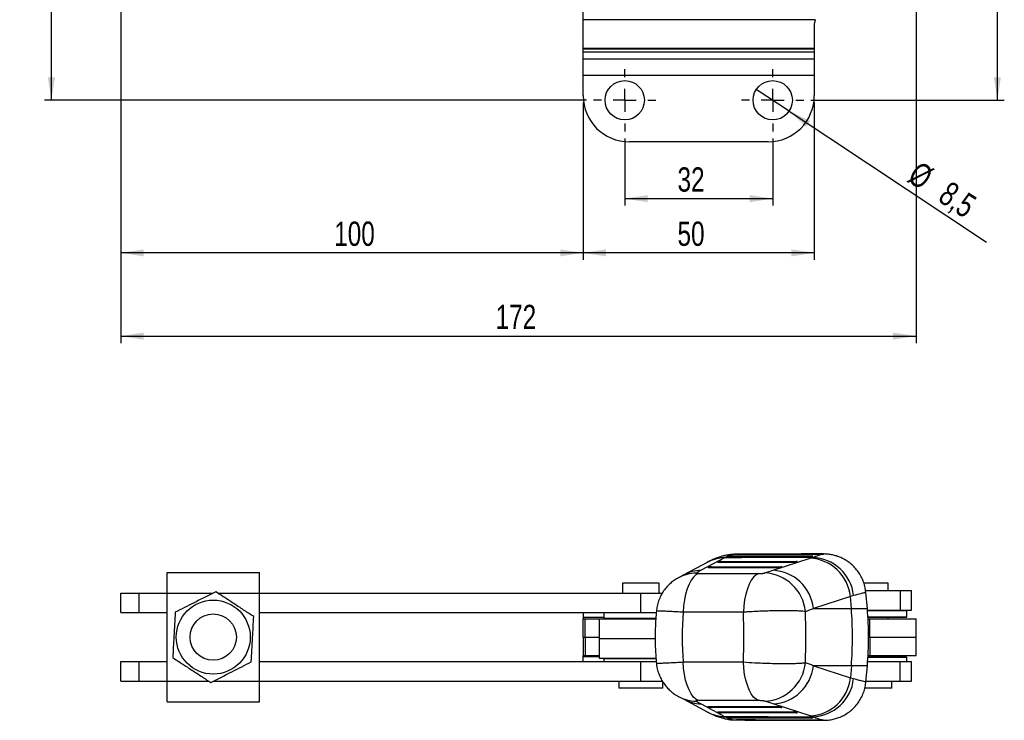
# Model space of a CAD drawing. Extents: x 54 to 540, y 63 to 421.
# Tile 1 of 11: x 97 to 310, y 63 to 214. Entities that reach past the tile are written whole.
import ezdxf

# ---------------------------------------------------------------- set-up
doc = ezdxf.new("R2010")
doc.units = 0
doc.header["$LTSCALE"] = 1.5
doc.layers.get('0').update_dxf_attribs({"linetype": 'CONTINUOUS'})
doc.styles.add('SLDTEXTSTYLE0', font='TXT', dxfattribs={"width": 0.75})
doc.dimstyles.new('SLDDIMSTYLE0', dxfattribs={"dimtxt": 5.25, "dimasz": 4.953, "dimexe": 0, "dimexo": 0.0625, "dimgap": 1.3125, "dimtad": 1, "dimdec": 0, "dimrnd": 1e-09, "dimzin": 12, "dimtxsty": 'SLDTEXTSTYLE0', "dimsah": 1, "dimcen": 0.09, "dimazin": 3, "dimtfac": 1, "dimtdec": 0, "dimtofl": 0, "dimtmove": 0, "dimatfit": 3, "dimtolj": 1, "dimtzin": 12})
doc.dimstyles.new('SLDDIMSTYLE1', dxfattribs={"dimtxt": 5.25, "dimasz": 4.953, "dimexe": 0, "dimexo": 0.0625, "dimgap": 1.3125, "dimtad": 1, "dimdec": 3, "dimrnd": 1e-09, "dimzin": 12, "dimtxsty": 'SLDTEXTSTYLE0', "dimsah": 1, "dimcen": 0.09, "dimazin": 3, "dimtfac": 1, "dimtdec": 3, "dimtofl": 0, "dimtmove": 0, "dimatfit": 3, "dimtolj": 1, "dimtzin": 12})
doc.dimstyles.new('SLDDIMSTYLE2', dxfattribs={"dimtxt": 5.25, "dimasz": 4.953, "dimexe": 0, "dimexo": 0.0625, "dimgap": 1.3125, "dimtad": 1, "dimdec": 3, "dimrnd": 1e-09, "dimzin": 12, "dimtxsty": 'SLDTEXTSTYLE0', "dimblk1": 'NONE', "dimsah": 1, "dimcen": 0, "dimazin": 3, "dimtfac": 1, "dimtdec": 3, "dimtmove": 0, "dimatfit": 3, "dimtolj": 1, "dimtzin": 12})

# ---------------------------------------------------------------- blocks, each defined once
blk = doc.blocks.new('_D')
at = {"color": 179, "linetype": 'CONTINUOUS'}
for p, q in [((119.4, 266.47), (102.4, 266.47)), ((103.9, 196.98), (103.9, 266.47)), ((219.65, 196.98), (102.4, 196.98))]:
    blk.add_line(p, q, dxfattribs=at)
for points in [[(103.9, 266.47), (103.13, 261.51), (104.66, 261.51)], [(103.9, 196.98), (104.66, 201.93), (103.13, 201.93)]]:
    blk.add_solid(points, dxfattribs=at)
at = {"color": 179, "linetype": 'CONTINUOUS', "insert": (97.13, 226.85, 0.1), "char_height": 5.25, "attachment_point": 1, "rotation": 90, "style": 'SLDTEXTSTYLE0'}
blk.add_mtext('69', dxfattribs=at)
blk = doc.blocks.new('_D_1')
at = {"color": 179, "linetype": 'CONTINUOUS'}
for p, q in [((259.43, 418.13), (309.99, 418.13)), ((308.49, 196.98), (308.49, 418.13)), ((268.15, 196.98), (309.99, 196.98))]:
    blk.add_line(p, q, dxfattribs=at)
for points in [[(308.49, 418.13), (307.73, 413.18), (309.25, 413.18)], [(308.49, 196.98), (309.25, 201.93), (307.73, 201.93)]]:
    blk.add_solid(points, dxfattribs=at)
at = {"color": 179, "linetype": 'CONTINUOUS', "insert": (301.72, 299.34, 0.1), "char_height": 5.25, "attachment_point": 1, "rotation": 90, "style": 'SLDTEXTSTYLE0'}
blk.add_mtext('221', dxfattribs=at)
blk = doc.blocks.new('_D_2')
at = {"color": 7, "linetype": 'CONTINUOUS'}
for p, q in [((218.9, 196.48), (218.9, 162.48)), ((268.9, 196.48), (268.9, 162.48)), ((268.9, 163.98), (218.9, 163.98))]:
    blk.add_line(p, q, dxfattribs=at)
for points in [[(218.9, 163.98), (223.85, 163.21), (223.85, 164.74)], [(268.9, 163.98), (263.94, 164.74), (263.94, 163.21)]]:
    blk.add_solid(points, dxfattribs=at)
at = {"color": 7, "linetype": 'CONTINUOUS', "insert": (239.31, 170.74, 0.1), "char_height": 5.25, "attachment_point": 1, "style": 'SLDTEXTSTYLE0'}
blk.add_mtext('50', dxfattribs=at)
blk = doc.blocks.new('_D_3')
at = {"color": 7, "linetype": 'CONTINUOUS'}
for p, q in [((227.9, 188.73), (227.9, 174.2)), ((259.9, 188.73), (259.9, 174.2)), ((227.9, 175.7), (259.9, 175.7))]:
    blk.add_line(p, q, dxfattribs=at)
for points in [[(227.9, 175.7), (232.85, 174.94), (232.85, 176.47)], [(259.9, 175.7), (254.94, 176.47), (254.94, 174.94)]]:
    blk.add_solid(points, dxfattribs=at)
at = {"color": 7, "linetype": 'CONTINUOUS', "insert": (239.31, 182.47, 0.1), "char_height": 5.25, "attachment_point": 1, "style": 'SLDTEXTSTYLE0'}
blk.add_mtext('32', dxfattribs=at)
blk = doc.blocks.new('_D_4')
at = {"color": 7, "linetype": 'CONTINUOUS'}
for q in [(256.35, 199.32), (306.16, 166.31)]:
    blk.add_line((263.44, 194.63), q, dxfattribs=at)
blk.add_solid([(263.44, 194.63), (267.15, 191.26), (267.99, 192.53)], dxfattribs=at)
at = {"color": 7, "linetype": 'CONTINUOUS', "char_height": 5.25, "attachment_point": 1, "rotation": 326.4647, "style": 'SLDTEXTSTYLE0'}
for s, insert in [('%%c', (291.65, 184.03, 0.1)), ('8,5', (298.29, 179.72, 0.1))]:
    blk.add_mtext(s, dxfattribs=dict(at, insert=insert))
blk = doc.blocks.new('_NONE')
blk = doc.blocks.new('_D_5')
at = {"color": 7, "linetype": 'CONTINUOUS'}
for p, q in [((118.9, 264.97), (118.9, 162.48)), ((218.9, 196.48), (218.9, 162.48)), ((218.9, 163.98), (118.9, 163.98))]:
    blk.add_line(p, q, dxfattribs=at)
for points in [[(118.9, 163.98), (123.85, 163.21), (123.85, 164.74)], [(218.9, 163.98), (213.94, 164.74), (213.94, 163.21)]]:
    blk.add_solid(points, dxfattribs=at)
at = {"color": 7, "linetype": 'CONTINUOUS', "insert": (165.05, 170.74, 0.1), "char_height": 5.25, "attachment_point": 1, "style": 'SLDTEXTSTYLE0'}
blk.add_mtext('100', dxfattribs=at)
blk = doc.blocks.new('_D_6')
at = {"color": 7, "linetype": 'CONTINUOUS'}
for p, q in [((118.9, 264.97), (118.9, 144.48)), ((290.9, 224.87), (290.9, 144.48)), ((118.9, 145.98), (290.9, 145.98))]:
    blk.add_line(p, q, dxfattribs=at)
for points in [[(118.9, 145.98), (123.85, 145.21), (123.85, 146.74)], [(290.9, 145.98), (285.94, 146.74), (285.94, 145.21)]]:
    blk.add_solid(points, dxfattribs=at)
at = {"color": 7, "linetype": 'CONTINUOUS', "insert": (199.96, 152.74, 0.1), "char_height": 5.25, "attachment_point": 1, "style": 'SLDTEXTSTYLE0'}
blk.add_mtext('172', dxfattribs=at)
blk = doc.blocks.new('SW_CENTERMARKSYMBOL_4')
at = {"color": 0, "linetype": 'CONTINUOUS'}
for p, q in [((0, 5), (0, 6.75)), ((0, 0), (0, 2.5)), ((-5, 0), (-6.75, 0)), ((0, 0), (-2.5, 0)), ((0, 0), (0, -2.5)), ((0, 0), (2.5, 0)), ((5, 0), (6.75, 0)), ((0, -5), (0, -6.75))]:
    blk.add_line(p, q, dxfattribs=at)
blk = doc.blocks.new('SW_CENTERMARKSYMBOL_5')
at = {"color": 0, "linetype": 'CONTINUOUS'}
for p, q in [((0, 5), (0, 6.75)), ((0, 0), (0, 2.5)), ((-5, 0), (-6.75, 0)), ((0, 0), (-2.5, 0)), ((0, 0), (0, -2.5)), ((0, 0), (2.5, 0)), ((5, 0), (6.75, 0)), ((0, -5), (0, -6.75))]:
    blk.add_line(p, q, dxfattribs=at)

msp = doc.modelspace()

# ---------------------------------------------------------------- linework, layer by layer
at = {"color": 7, "linetype": 'CONTINUOUS'}
for p, q in [((218.895278, 214.396279), (218.895278, 245.634571)), ((269.077638, 214.396279), (218.895278, 214.396279)), ((218.895278, 208.136655), (218.895278, 214.396279)), ((269.077638, 214.396279), (268.895279, 213.401237)), ((268.895279, 213.401237), (268.895279, 208.136655)), ((268.895279, 208.136655), (218.895278, 208.136655)), ((218.895278, 208.058398), (218.895278, 208.136655)), ((268.895279, 208.058398), (218.895278, 208.058398)), ((218.895278, 207.351291), (218.895278, 208.058398)), ((218.895278, 205.849863), (218.895278, 207.351291)), ((268.895279, 207.351291), (218.895278, 207.351291)), ((268.895279, 208.136655), (268.895279, 208.058398)), ((268.895279, 208.058398), (268.895279, 207.351291)), ((268.895279, 207.351291), (268.895279, 205.849863)), ((268.895279, 205.849863), (218.895278, 205.849863)), ((218.895278, 202.335544), (218.895278, 205.849863)), ((268.895279, 205.849863), (268.895279, 202.335544)), ((218.895278, 197.975501), (218.895278, 202.335544)), ((268.895279, 202.335544), (218.895278, 202.335544)), ((268.895279, 202.335544), (268.895279, 197.975501)), ((258.895278, 187.975503), (228.895279, 187.975503)), ((249.498428, 98.048397), (244.435424, 95.331267)), ((249.653069, 98.124638), (249.498428, 98.048397)), ((250.073662, 98.234393), (250.066909, 98.230464)), ((250.222474, 98.304531), (250.073662, 98.234393)), ((250.259378, 98.31587), (250.222474, 98.304531)), ((250.259378, 98.31587), (250.786559, 98.31587)), ((268.374942, 98.377664), (250.786559, 98.35765)), ((250.786559, 98.31587), (250.786559, 98.35765)), ((252.446453, 98.805809), (251.880507, 98.803585)), ((252.179504, 98.803552), (252.055457, 98.796442)), ((252.338851, 98.805809), (252.747663, 98.805809)), ((252.747663, 98.805809), (252.747663, 98.80803)), ((270.866528, 98.878171), (266.558405, 98.861247)), ((268.332911, 98.25927), (268.576102, 98.332396)), ((268.374942, 98.377664), (268.374942, 98.333879)), ((268.576102, 98.332396), (268.581019, 98.333879)), ((270.607518, 98.875847), (270.607518, 98.871388)), ((270.671399, 98.861557), (270.725119, 98.864595)), ((270.725119, 98.864595), (270.837109, 98.8739)), ((270.837109, 98.8739), (270.837217, 98.874539)), ((270.866701, 98.855926), (270.875986, 98.857138)), ((245.707465, 97.048605), (240.644461, 94.331475)), ((245.948568, 95.933369), (246.097447, 96.016887)), ((246.135384, 96.031188), (246.661267, 96.031188)), ((261.053234, 95.894339), (246.173045, 95.888281)), ((246.661267, 96.083458), (261.635789, 96.089553)), ((246.661267, 96.031188), (246.661267, 96.083458)), ((261.635789, 96.037284), (246.661267, 96.031188)), ((248.011213, 97.090475), (248.160093, 97.173993)), ((248.19803, 97.188296), (248.723913, 97.188296)), ((264.422811, 97.051976), (248.23569, 97.045388)), ((248.723913, 97.240564), (265.005366, 97.247193)), ((248.723913, 97.188296), (248.723913, 97.240564)), ((265.005366, 97.194923), (248.723913, 97.188296)), ((259.972933, 95.331267), (267.972219, 97.945165)), ((261.837018, 96.034722), (261.593805, 95.951165)), ((261.635789, 96.089553), (261.635789, 96.037284)), ((265.206594, 97.19236), (264.963382, 97.108804)), ((265.005366, 97.247193), (265.005366, 97.194923)), ((128.895277, 90.38609), (128.895277, 94.886091)), ((128.895277, 94.886091), (148.89528, 94.886091)), ((148.89528, 90.38609), (148.89528, 94.886091)), ((240.645077, 94.331806), (239.522925, 93.728136)), ((243.873526, 94.621892), (256.892565, 94.621892)), ((227.426528, 92.54859), (227.426528, 90.423591)), ((235.364029, 92.54859), (227.426528, 92.54859)), ((235.364029, 90.423591), (235.364029, 92.54859)), ((284.864028, 92.54859), (279.60704, 92.54859)), ((284.864028, 90.98609), (284.864028, 92.54859)), ((118.895279, 86.17359), (118.895279, 90.423591)), ((118.895279, 90.423591), (122.895279, 90.423591)), ((122.895279, 86.17359), (122.895279, 90.423591)), ((122.895279, 90.423591), (128.895277, 90.423591)), ((128.895277, 71.386091), (128.895277, 90.38609)), ((148.89528, 90.423591), (231.395279, 90.423591)), ((148.89528, 71.386091), (148.89528, 90.38609)), ((231.395279, 86.17359), (231.395279, 90.423591)), ((231.395279, 90.423591), (236.086849, 90.423591)), ((276.699343, 89.692405), (268.700059, 87.078506)), ((277.396569, 89.868691), (276.699343, 89.692405)), ((276.90537, 87.078506), (276.699343, 89.692405)), ((279.979595, 90.98609), (287.456689, 90.98609)), ((280.367786, 87.078506), (280.065232, 90.536702)), ((287.456689, 90.98609), (287.456689, 86.73609)), ((287.456689, 90.98609), (289.895279, 90.98609)), ((289.895279, 86.73609), (289.895279, 90.98609)), ((118.895279, 86.17359), (122.895279, 86.17359)), ((122.895279, 86.17359), (128.895277, 86.17359)), ((148.89528, 86.17359), (231.395279, 86.17359)), ((218.895278, 86.17359), (218.895278, 85.148983)), ((223.395278, 86.17359), (223.395278, 85.00484)), ((231.395279, 86.17359), (234.730366, 86.17359)), ((253.571741, 86.26447), (240.552702, 86.26447)), ((268.700059, 87.078506), (276.90537, 87.078506)), ((280.39691, 86.73609), (287.456689, 86.73609)), ((280.895279, 86.58609), (280.409144, 86.58609)), ((280.501781, 85.28609), (288.895281, 85.28609)), ((288.895281, 86.58609), (280.895279, 86.58609)), ((287.456689, 86.73609), (289.895279, 86.73609)), ((288.895281, 86.58609), (288.745278, 86.73609)), ((288.745278, 85.136091), (288.895281, 85.28609)), ((288.895281, 85.28609), (288.895281, 86.58609)), ((218.895278, 85.148983), (218.895278, 84.85609)), ((218.895278, 80.88609), (218.895278, 84.85609)), ((218.895278, 84.85609), (219.367472, 84.85609)), ((219.367472, 80.88609), (219.367472, 84.85609)), ((219.367472, 84.85609), (223.544029, 84.85609)), ((222.395278, 84.85484), (222.395278, 80.60484)), ((222.395278, 84.85484), (234.606824, 84.85484)), ((223.395278, 85.00484), (223.545279, 84.85484)), ((223.395278, 85.00484), (234.652001, 85.00484)), ((280.895279, 85.136091), (280.51093, 85.136091)), ((280.527154, 84.85609), (280.895279, 84.85609)), ((288.745278, 85.136091), (280.895279, 85.136091)), ((280.895279, 80.88609), (280.895279, 84.85609)), ((280.895279, 84.85609), (290.895277, 84.85609)), ((284.864028, 84.85609), (284.864028, 85.136091)), ((290.895277, 80.88609), (290.895277, 84.85609)), ((218.895278, 80.88609), (219.367472, 80.88609)), ((218.895278, 80.88609), (218.895278, 76.91609)), ((219.367472, 80.88609), (222.395278, 80.88609)), ((219.367472, 80.88609), (219.367472, 76.91609)), ((222.395278, 80.60484), (222.395278, 76.35484)), ((222.395278, 80.60484), (234.495963, 80.60484)), ((280.638152, 80.88609), (280.895279, 80.88609)), ((280.895279, 80.88609), (290.895277, 80.88609)), ((280.895279, 80.88609), (280.895279, 76.91609)), ((290.895277, 76.91609), (290.895277, 80.88609)), ((218.895278, 76.91609), (219.367472, 76.91609)), ((218.895278, 76.623197), (218.895278, 76.91609)), ((219.367472, 76.91609), (222.395278, 76.91609)), ((280.527154, 76.91609), (280.895279, 76.91609)), ((280.895279, 76.91609), (290.895277, 76.91609)), ((284.864028, 76.63609), (284.864028, 76.91609)), ((118.895279, 71.34859), (118.895279, 75.59859)), ((118.895279, 75.59859), (122.895279, 75.59859)), ((122.895279, 71.34859), (122.895279, 75.59859)), ((122.895279, 75.59859), (128.895277, 75.59859)), ((148.89528, 75.59859), (231.395279, 75.59859)), ((218.895278, 75.59859), (218.895278, 76.623197)), ((222.395278, 76.35484), (234.667208, 76.35484)), ((223.545279, 76.35484), (223.395278, 76.20484)), ((223.395278, 76.35484), (223.395278, 76.20484)), ((223.395278, 76.20484), (223.395278, 75.59859)), ((231.395279, 76.20484), (223.395278, 76.20484)), ((234.711169, 76.20484), (231.395279, 76.20484)), ((231.395279, 71.34859), (231.395279, 75.59859)), ((231.395279, 75.59859), (234.735145, 75.59859)), ((240.552702, 75.50771), (253.571741, 75.50771)), ((276.90537, 74.693675), (268.700059, 74.693675)), ((268.700059, 74.693675), (276.699343, 72.079776)), ((276.90537, 74.693675), (276.699343, 72.079776)), ((280.065881, 71.242853), (280.367786, 74.693675)), ((280.441133, 75.59859), (287.456689, 75.59859)), ((280.895279, 76.48609), (280.501781, 76.48609)), ((280.51093, 76.63609), (288.745278, 76.63609)), ((288.895281, 76.48609), (280.895279, 76.48609)), ((287.456689, 71.34859), (287.456689, 75.59859)), ((287.456689, 75.59859), (289.895279, 75.59859)), ((288.895281, 76.48609), (288.745278, 76.63609)), ((288.895281, 75.59859), (288.895281, 76.48609)), ((289.895279, 71.34859), (289.895279, 75.59859)), ((118.895279, 71.34859), (122.895279, 71.34859)), ((122.895279, 71.34859), (128.895277, 71.34859)), ((128.895277, 66.88609), (128.895277, 71.386091)), ((148.89528, 66.88609), (148.89528, 71.386091)), ((148.89528, 71.34859), (231.395279, 71.34859)), ((226.632779, 71.34859), (226.632779, 69.848591)), ((231.395279, 71.34859), (236.079081, 71.34859)), ((236.157779, 69.848591), (236.157779, 71.34859)), ((276.699343, 72.079776), (277.396569, 71.90349)), ((280.075131, 71.34859), (287.456689, 71.34859)), ((285.65778, 69.848591), (285.65778, 71.34859)), ((287.456689, 71.34859), (289.895279, 71.34859)), ((236.157779, 69.848591), (226.632779, 69.848591)), ((285.65778, 69.848591), (279.79123, 69.848591)), ((128.895277, 66.88609), (148.89528, 66.88609)), ((239.522925, 68.044044), (240.645077, 67.440375)), ((240.644461, 67.440705), (245.707465, 64.723576)), ((256.892565, 67.150288), (243.873526, 67.150288)), ((244.435424, 66.440914), (249.498428, 63.723784)), ((267.972219, 63.827016), (259.972933, 66.440914)), ((246.097447, 65.755294), (245.948568, 65.838812)), ((246.661267, 65.740992), (246.135384, 65.740992)), ((246.173045, 65.883899), (261.053234, 65.877842)), ((246.661267, 65.740992), (261.635789, 65.734897)), ((246.661267, 65.688723), (246.661267, 65.740992)), ((261.635789, 65.682627), (246.661267, 65.688723)), ((248.160093, 64.598188), (248.011213, 64.681705)), ((248.723913, 64.583885), (248.19803, 64.583885)), ((248.23569, 64.726792), (264.422811, 64.720204)), ((248.723913, 64.583885), (265.005366, 64.577257)), ((248.723913, 64.531617), (248.723913, 64.583885)), ((265.005366, 64.524988), (248.723913, 64.531617)), ((261.593805, 65.821015), (261.837018, 65.737459)), ((261.635789, 65.734897), (261.635789, 65.682627)), ((264.963382, 64.663377), (265.206594, 64.57982)), ((265.005366, 64.577257), (265.005366, 64.524988)), ((249.498428, 63.723784), (249.653069, 63.647542)), ((250.073662, 63.537788), (250.222474, 63.46765)), ((250.222474, 63.46765), (250.259378, 63.45631)), ((250.786559, 63.45631), (250.259378, 63.45631)), ((250.786559, 63.414531), (250.786559, 63.45631)), ((250.786559, 63.414531), (268.374942, 63.394517)), ((251.877646, 62.970281), (252.771133, 62.966369)), ((252.055457, 62.975738), (252.179504, 62.968629)), ((252.771133, 62.966369), (253.056986, 62.965119)), ((268.576102, 63.439785), (268.332911, 63.51291)), ((268.374942, 63.438302), (268.374942, 63.394517)), ((268.581019, 63.438302), (268.576102, 63.439785)), ((270.607518, 62.900793), (270.607518, 62.896334)), ((270.725119, 62.907586), (270.671399, 62.910624)), ((270.837109, 62.89828), (270.725119, 62.907586)), ((270.838659, 62.897625), (270.837109, 62.89828)), ((270.891901, 62.911578), (270.872766, 62.913723))]:
    msp.add_line(p, q, dxfattribs=at)
at = {"color": 8, "linetype": 'CONTINUOUS'}
for p, q in [((252.747626, 98.793473), (252.747663, 98.805809)), ((268.372897, 98.270498), (268.374942, 98.333879)), ((268.374942, 98.333879), (268.58315, 98.333879)), ((270.842978, 98.871388), (270.607518, 98.871388)), ((245.951061, 95.908078), (245.948568, 95.933369)), ((248.013707, 97.065184), (248.011213, 97.090475)), ((261.635789, 96.037284), (261.844083, 96.037284)), ((265.005366, 97.194923), (265.21366, 97.194923)), ((128.895277, 90.38609), (138.843001, 90.38609)), ((139.895187, 90.38609), (148.89528, 90.38609)), ((276.90537, 87.078506), (280.367786, 87.078506)), ((223.395278, 85.148983), (218.895278, 85.148983)), ((222.395278, 76.623197), (218.895278, 76.623197)), ((280.367786, 74.693675), (276.90537, 74.693675)), ((128.895277, 71.386091), (137.895369, 71.386091)), ((138.947555, 71.386091), (148.89528, 71.386091)), ((245.951061, 65.864102), (245.948568, 65.838812)), ((248.013707, 64.706996), (248.011213, 64.681705)), ((261.844083, 65.734897), (261.635789, 65.734897)), ((265.21366, 64.577257), (265.005366, 64.577257)), ((252.747626, 62.978724), (252.747663, 62.966371)), ((268.372897, 63.501682), (268.374942, 63.438302)), ((268.585341, 63.438302), (268.374942, 63.438302)), ((270.842978, 62.900793), (270.607518, 62.900793))]:
    msp.add_line(p, q, dxfattribs=at)
at = {"color": 8, "linetype": 'CONTINUOUS', "flags": 128}
for points in [[(250.222474, 98.304531), (250.23419, 98.226348), (250.243649, 98.193904)], [(250.778768, 98.193692), (250.783795, 98.242177), (250.786559, 98.31587)], [(246.126931, 95.888727), (246.110188, 95.939186), (246.097447, 96.016887)], [(248.189577, 97.045833), (248.172834, 97.096292), (248.160093, 97.173993)], [(261.635789, 96.037284), (261.633083, 95.964926), (261.633062, 95.964652)], [(265.005366, 97.194923), (265.002658, 97.122565), (265.002638, 97.122289)], [(246.126931, 65.883454), (246.110188, 65.832995), (246.097447, 65.755294)], [(248.189577, 64.726347), (248.172834, 64.675888), (248.160093, 64.598188)], [(261.635789, 65.734897), (261.633083, 65.807254), (261.633062, 65.807529)], [(265.005366, 64.577257), (265.002658, 64.649616), (265.002638, 64.649891)], [(250.222474, 63.46765), (250.23419, 63.545833), (250.243655, 63.578295)], [(250.786559, 63.45631), (250.783795, 63.530004), (250.778764, 63.578518)]]:
    msp.add_lwpolyline(points, dxfattribs=at)
at = {"color": 7, "linetype": 'CONTINUOUS', "flags": 128}
for points in [[(250.297922, 98.194657), (251.031966, 98.195238), (253.979334, 98.197492), (265.768801, 98.205511), (267.792101, 98.206747)], [(268.374942, 98.333879), (259.53819, 98.325387), (250.786559, 98.31587)], [(246.173045, 95.888281), (246.112181, 95.889084), (246.058172, 95.891522), (246.012628, 95.895521), (245.976907, 95.900962), (245.952074, 95.907684), (245.938871, 95.915484), (245.93769, 95.924132), (245.948568, 95.933369)], [(248.23569, 97.045388), (248.174827, 97.046191), (248.120818, 97.048629), (248.075273, 97.052628), (248.039552, 97.058069), (248.01472, 97.064789), (248.001516, 97.07259), (248.000336, 97.081239), (248.011213, 97.090475)], [(243.873526, 94.621892), (243.304832, 94.331126), (242.761062, 93.841442), (242.254568, 93.163961), (241.796853, 92.31407), (241.398311, 91.311074), (241.067997, 90.177751), (240.813411, 88.939843), (240.640335, 87.625465), (240.552702, 86.26447)], [(256.892565, 94.621892), (256.323872, 94.331126), (255.780102, 93.841442), (255.273608, 93.163961), (254.815892, 92.31407), (254.417351, 91.311074), (254.087036, 90.177751), (253.83245, 88.939843), (253.659375, 87.625465), (253.571741, 86.26447)], [(243.873526, 67.150288), (243.304832, 67.441055), (242.761062, 67.930739), (242.254568, 68.60822), (241.796853, 69.45811), (241.398311, 70.461107), (241.067997, 71.594429), (240.813411, 72.832338), (240.640335, 74.146716), (240.552702, 75.50771)], [(256.892565, 67.150288), (256.323872, 67.441055), (255.780102, 67.930739), (255.273608, 68.60822), (254.815892, 69.45811), (254.417351, 70.461107), (254.087036, 71.594429), (253.83245, 72.832338), (253.659375, 74.146716), (253.571741, 75.50771)], [(245.948568, 65.838812), (245.93769, 65.848049), (245.938871, 65.856696), (245.952074, 65.864497), (245.976907, 65.871218), (246.012628, 65.87666), (246.058172, 65.880658), (246.112181, 65.883096), (246.173045, 65.883899)], [(248.011213, 64.681705), (248.000336, 64.690942), (248.001516, 64.69959), (248.01472, 64.707391), (248.039552, 64.714111), (248.075273, 64.719552), (248.120818, 64.723551), (248.174827, 64.72599), (248.23569, 64.726792)], [(267.792101, 63.565433), (267.065325, 63.565873), (264.117959, 63.567706), (252.32849, 63.575937), (250.297922, 63.577524)], [(250.786559, 63.45631), (259.53819, 63.446794), (268.374942, 63.438302)]]:
    msp.add_lwpolyline(points, dxfattribs=at)
at = {"color": 7, "linetype": 'CONTINUOUS'}
for centre, radius in [((227.895279, 196.975502), 4.25), ((259.895279, 196.975502), 4.25), ((138.895279, 80.88609), 8), ((138.895279, 80.88609), 5)]:
    msp.add_circle(centre, radius, dxfattribs=at)
for centre, radius, start, end in [((228.895279, 197.975502), 10, 180, 270), ((258.895279, 197.975502), 10, 270, 0), ((268.18847, 88.863311), 9.262822, 6.23112043, 88.1783573), ((246.181865, 95.850418), 0.186651, 104.42001653, 116.8901723), ((248.244514, 97.007542), 0.186635, 104.42214597, 116.89343323), ((261.096593, 98.081429), 2.18752, 268.86426298, 283.13787095), ((261.768472, 96.234762), 0.211458, 288.9145566, 290.95095663), ((264.466166, 99.239074), 2.187528, 268.86438512, 283.13794408), ((265.139941, 97.387163), 0.20589, 288.88856244, 290.98061726), ((267.515, 88.720908), 9.235581, 6.03814671, 87.16234185), ((257.761106, 85.530703), 9.242557, 5.55062882, 87.11110164), ((259.515713, 86.107007), 9.235584, 6.03816166, 87.16233588), ((198.316042, 80.88609), 78.832916, 355.49470986, 4.50529014), ((209.588154, 80.88609), 71.05, 355, 5), ((257.761106, 76.241477), 9.242557, 272.88889836, 354.44937118), ((259.515713, 75.665174), 9.235584, 272.83766412, 353.96183834), ((267.515, 73.051272), 9.235581, 272.83765815, 353.96185329), ((268.18847, 72.90887), 9.262822, 271.8216427, 353.76887957), ((249.700373, 72.176602), 8.45523, 241.82012689, 268.63141439), ((246.181865, 65.921763), 0.186651, 243.1098277, 255.57998347), ((248.244514, 64.764638), 0.186635, 243.10656677, 255.57785403), ((261.096593, 63.690752), 2.18752, 76.86212905, 91.13573702), ((261.768472, 65.537419), 0.211458, 69.04904337, 71.0854434), ((264.466166, 62.533106), 2.187528, 76.86205592, 91.13561488), ((265.139941, 64.385018), 0.20589, 69.01938274, 71.11143756)]:
    msp.add_arc(centre, radius, start, end, dxfattribs=at)
at = {"color": 8, "linetype": 'CONTINUOUS'}
for centre, radius, start, end in [((249.700373, 89.595578), 8.45523, 91.36858561, 118.17987311), ((249.848106, 89.661165), 8.46572, 91.3201217, 116.97722442), ((245.759933, 96.027878), 0.90134, 351.10286998, 0.21041012), ((247.809518, 97.185976), 0.914399, 351.16803393, 0.14535911), ((243.532901, 86.278313), 8.460451, 91.37770418, 118.60030263), ((244.637374, 86.878428), 8.455251, 91.36861807, 118.18020077), ((243.532952, 75.49421), 8.460795, 241.57975081, 268.62201164), ((244.637374, 74.893752), 8.455251, 241.81979923, 268.63138193), ((249.848111, 72.111046), 8.465751, 243.03135615, 268.67985083), ((245.759933, 65.744302), 0.90134, 359.78958988, 8.89713002), ((247.809518, 64.586204), 0.914399, 359.85464089, 8.83196607)]:
    msp.add_arc(centre, radius, start, end, dxfattribs=at)
at = {"color": 7, "linetype": 'CONTINUOUS'}
for centre, major_axis, ratio, start_param, end_param in [((244.769324, 97.947035), (25.607502, 1.520178), 0.1248732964, 5.8388839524, 5.8886930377), ((246.490668, 96.027327), (0.405989, 0.024098), 0.1248675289, 1.1297240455, 2.6289945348), ((248.553314, 97.184434), (0.405989, 0.024098), 0.1248675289, 1.1297240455, 2.6289945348), ((261.46519, 96.033422), (0.405989, 0.024098), 0.1248675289, 5.9082954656, 7.4129093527), ((264.834766, 97.191061), (0.405989, 0.024098), 0.1248675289, 5.9082954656, 7.4129093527), ((291.762921, 89.935018), (123.816261, 57.26192), 0.1901904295, 1.8736923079, 1.8833342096), ((187.125975, 89.935018), (202.271942, 59.866605), 0.0780840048, 5.0483676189, 5.0576013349), ((315.861569, 80.88609), (75.525569, 0), 0.9407410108, 3.0658216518, 3.2173636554), ((229.167259, 80.88609), (0, 71.05), 0.3444715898, 4.6366179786, 4.7881599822), ((187.654691, 80.88609), (204.651798, 68.144516), 0.098266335, 5.0773896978, 5.0866234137), ((229.167259, 80.88609), (0, 71.05), 0.5335457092, 4.6343562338, 4.790421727), ((187.654691, 80.88609), (204.651798, -68.144516), 0.098266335, 1.1965618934, 1.2057956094), ((291.762921, 71.837162), (123.816261, -57.26192), 0.1901904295, 4.3998510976, 4.4094929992), ((187.125975, 71.837162), (202.271942, -59.866605), 0.0780840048, 1.2255839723, 1.2348176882), ((246.490668, 65.744854), (0.405989, -0.024098), 0.1248675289, 3.6541907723, 5.1534612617), ((248.553314, 64.587747), (0.405989, -0.024098), 0.1248675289, 3.6541907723, 5.1534612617), ((261.46519, 65.738758), (0.405989, -0.024098), 0.1248675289, 5.1534612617, 6.6580751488), ((264.834766, 64.58112), (0.405989, -0.024098), 0.1248675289, 5.1534612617, 6.6580751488), ((244.769324, 63.825145), (25.607502, -1.520178), 0.1248732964, 0.3944922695, 0.4443013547)]:
    msp.add_ellipse(centre, major_axis=major_axis, ratio=ratio, start_param=start_param, end_param=end_param, dxfattribs=at)
for points, knots in [([(251.883213, 98.793836), (251.660697, 98.791715), (251.101446, 98.786382), (250.281751, 98.679521), (249.396552, 98.505445), (248.525852, 98.261824), (247.625605, 97.942136), (246.777211, 97.585396), (246.237271, 97.307324), (245.996534, 97.183343)], [0, 0, 0, 0, 0.08064095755, 0.20267508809, 0.33270374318, 0.47620519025, 0.6411285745, 0.83999417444, 1, 1, 1, 1]), ([(268.482919, 98.121451), (267.616207, 98.118371), (263.709155, 98.104486), (257.382855, 98.080784), (251.918008, 98.058336), (249.498428, 98.048397)], [0, 0, 0, 0, 0.1370791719, 0.6179388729, 1, 1, 1, 1]), ([(250.067524, 98.223193), (250.066594, 98.220614), (250.063837, 98.212966), (250.109335, 98.20328), (250.190015, 98.195839), (250.263906, 98.19503), (250.297922, 98.194657)], [0, 0, 0, 0, 0.1513208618, 0.4487718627, 0.7462407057, 1, 1, 1, 1]), ([(250.786559, 98.35765), (250.743439, 98.357123), (250.657204, 98.356068), (250.518069, 98.348513), (250.39169, 98.337366), (250.305847, 98.325719), (250.270795, 98.31829), (250.259378, 98.31587)], [0, 0, 0, 0, 0.2223667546, 0.4447132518, 0.6676221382, 0.8917387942, 1, 1, 1, 1]), ([(252.055457, 98.796442), (252.051549, 98.79603), (252.041151, 98.794932), (252.062915, 98.793352), (252.129742, 98.792137), (252.211683, 98.791817), (252.267385, 98.791978), (252.282587, 98.792022)], [0, 0, 0, 0, 0.15137722, 0.4027906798, 0.6542038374, 0.905624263, 1, 1, 1, 1]), ([(252.338851, 98.805809), (252.304566, 98.805495), (252.235992, 98.804865), (252.193583, 98.804051), (252.181479, 98.803622), (252.179504, 98.803552)], [0, 0, 0, 0, 0.4555718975, 0.9111813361, 1, 1, 1, 1]), ([(252.282587, 98.792022), (252.526894, 98.792926), (253.753717, 98.797467), (258.910645, 98.816084), (264.624109, 98.835067), (269.355066, 98.849492), (270.155932, 98.851934)], [0, 0, 0, 0, 0.04100655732, 0.20592046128, 0.86557659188, 1, 1, 1, 1]), ([(252.747663, 98.80803), (252.704334, 98.807842), (252.617675, 98.807467), (252.478176, 98.806771), (252.386809, 98.806193), (252.344233, 98.805853), (252.338851, 98.805809)], [0, 0, 0, 0, 0.3179931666, 0.6359881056, 0.9539844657, 1, 1, 1, 1]), ([(270.607518, 98.875847), (267.630881, 98.8654), (261.677607, 98.844507), (255.724311, 98.820189), (252.747663, 98.80803)], [0, 0, 0, 0, 0.4999999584, 1, 1, 1, 1]), ([(270.607518, 98.871388), (267.459454, 98.860665), (263.909612, 98.848574), (257.956344, 98.826481), (255.151113, 98.815348), (252.747663, 98.805809)], [0, 0, 0, 0, 0.528794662, 0.5962831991, 1, 1, 1, 1]), ([(267.792101, 98.206747), (267.832887, 98.207288), (267.916834, 98.2084), (268.054016, 98.216998), (268.18123, 98.229955), (268.278622, 98.244874), (268.31645, 98.254905), (268.332911, 98.25927)], [0, 0, 0, 0, 0.2003989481, 0.4124782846, 0.6245566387, 0.8366221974, 1, 1, 1, 1]), ([(268.592678, 98.362643), (268.57495, 98.366138), (268.539609, 98.373105), (268.454529, 98.377225), (268.39462, 98.377555), (268.374942, 98.377664)], [0, 0, 0, 0, 0.4032909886, 0.8039972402, 1, 1, 1, 1]), ([(268.581019, 98.333879), (268.597501, 98.339377), (268.61608, 98.345576), (268.608603, 98.350512), (268.607759, 98.351069)], [0, 0, 0, 0, 0.8871181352, 1, 1, 1, 1]), ([(270.155932, 98.851934), (270.196823, 98.852158), (270.2809, 98.852618), (270.41833, 98.854657), (270.546063, 98.857406), (270.628314, 98.859853), (270.662527, 98.861206), (270.671399, 98.861557)], [0, 0, 0, 0, 0.2203510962, 0.4530741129, 0.6857981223, 0.9185281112, 1, 1, 1, 1]), ([(270.837323, 98.875165), (270.825238, 98.875438), (270.801068, 98.875984), (270.716447, 98.87614), (270.642203, 98.87594), (270.607518, 98.875847)], [0, 0, 0, 0, 0.3476000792, 0.695211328, 1, 1, 1, 1]), ([(270.725119, 98.861557), (270.737755, 98.862823), (270.776748, 98.866731), (270.812764, 98.86951), (270.837109, 98.871388)], [0, 0, 0, 0, 0.324045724, 1, 1, 1, 1]), ([(280.023908, 90.532851), (280.006394, 90.758837), (279.954844, 91.424014), (279.678441, 92.485567), (279.214438, 93.671158), (278.608923, 94.739684), (277.897068, 95.684672), (277.099721, 96.502157), (276.240179, 97.190749), (275.340289, 97.75143), (274.421465, 98.188203), (273.504448, 98.506725), (272.609284, 98.719235), (271.755943, 98.828044), (271.181871, 98.866666), (270.896396, 98.854457), (270.876128, 98.85359)], [0, 0, 0, 0, 0.0499701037, 0.1470837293, 0.2405064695, 0.3304101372, 0.4171492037, 0.5009059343, 0.581737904, 0.6596013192, 0.7343560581, 0.8057610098, 0.8734569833, 0.9369401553, 0.9955228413, 1, 1, 1, 1]), ([(246.008243, 97.204816), (245.936931, 97.169571), (245.834755, 97.119073), (245.737883, 97.062731), (245.708621, 97.045712)], [0, 0, 0, 0, 0.6979290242, 1, 1, 1, 1]), ([(239.480916, 93.701047), (239.215338, 93.54773), (238.63705, 93.213888), (237.812792, 92.56753), (237.009073, 91.779048), (236.291406, 90.868752), (235.682803, 89.856337), (235.208063, 88.760086), (234.871758, 87.626707), (234.777508, 86.852268), (234.731747, 86.476256)], [0, 0, 0, 0, 0.1022574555, 0.2226625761, 0.3479882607, 0.4767860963, 0.6078653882, 0.7404353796, 0.8739740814, 1, 1, 1, 1]), ([(243.329485, 94.736318), (243.328124, 94.735569), (243.298837, 94.719464), (243.28158, 94.688915), (243.359144, 94.657382), (243.507609, 94.63464), (243.676659, 94.623417), (243.824505, 94.622272), (243.873526, 94.621892)], [0, 0, 0, 0, 0.0119234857, 0.2564437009, 0.5011445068, 0.6418724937, 0.8812556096, 1, 1, 1, 1]), ([(256.892565, 94.621892), (256.929535, 94.622096), (257.069044, 94.622864), (257.334995, 94.633704), (257.632063, 94.658085), (257.903627, 94.691247), (258.102965, 94.725751), (258.193059, 94.751743), (258.226926, 94.761514)], [0, 0, 0, 0, 0.0760421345, 0.2869499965, 0.4978070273, 0.6404221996, 0.8648308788, 1, 1, 1, 1]), ([(139.435919, 90.686143), (138.675835, 90.301493), (137.139186, 89.523851), (134.862443, 88.371669), (132.686026, 87.270261), (131.35175, 86.595031), (130.678499, 86.254322)], [0, 0, 0, 0, 0.2646052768, 0.53494779, 0.7653430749, 1, 1, 1, 1]), ([(147.652694, 85.317912), (147.354537, 85.512705), (146.382412, 86.14782), (144.676553, 87.262299), (142.72791, 88.535403), (140.969393, 89.684279), (139.948945, 90.350968), (139.435919, 90.686143)], [0, 0, 0, 0, 0.11125796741, 0.36275090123, 0.62031523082, 0.80911511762, 1, 1, 1, 1]), ([(130.678499, 86.254322), (130.631578, 85.403746), (130.53672, 83.68415), (130.396158, 81.136343), (130.261805, 78.700807), (130.179428, 77.207676), (130.137862, 76.454269)], [0, 0, 0, 0, 0.2646048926, 0.5349477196, 0.7653430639, 1, 1, 1, 1]), ([(147.112058, 75.517858), (147.158979, 76.368434), (147.253838, 78.08803), (147.394395, 80.635838), (147.528764, 83.071373), (147.611133, 84.564505), (147.652694, 85.317912)], [0, 0, 0, 0, 0.26460489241, 0.53494771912, 0.76534310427, 1, 1, 1, 1]), ([(234.738019, 86.595891), (234.687493, 85.989632), (234.547946, 84.315182), (234.454957, 81.562661), (234.491925, 78.356984), (234.656301, 76.232474), (234.738019, 75.176289)], [0, 0, 0, 0, 0.1596511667, 0.4409465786, 0.7220707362, 1, 1, 1, 1]), ([(266.960326, 86.424692), (266.617616, 86.457738), (265.987473, 86.5185), (264.694069, 86.570057), (263.169974, 86.597458), (261.457113, 86.59233), (259.654003, 86.557931), (257.983576, 86.505862), (256.310167, 86.433056), (254.823693, 86.351398), (253.940613, 86.290082), (253.571741, 86.26447)], [0, 0, 0, 0, 0.1330817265, 0.244698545, 0.356315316, 0.4986684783, 0.6048072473, 0.7109459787, 0.8173190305, 0.9236922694, 1, 1, 1, 1]), ([(130.137862, 76.454269), (130.64569, 76.122492), (131.666058, 75.455858), (133.406799, 74.318589), (135.360279, 73.042329), (137.067148, 71.927192), (138.056493, 71.280828), (138.354646, 71.086037)], [0, 0, 0, 0, 0.1889641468, 0.3796821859, 0.6308197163, 0.8887425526, 1, 1, 1, 1]), ([(138.354646, 71.086037), (139.114727, 71.470688), (140.651372, 72.248331), (142.928114, 73.400512), (145.104531, 74.501919), (146.438807, 75.17715), (147.112058, 75.517858)], [0, 0, 0, 0, 0.2646047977, 0.534947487, 0.765342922, 1, 1, 1, 1]), ([(234.741246, 75.29801), (234.774721, 74.974707), (234.849351, 74.253932), (235.151046, 73.1805), (235.589617, 72.106187), (236.143769, 71.128875), (236.787666, 70.255706), (237.498413, 69.49355), (238.255364, 68.849329), (238.925571, 68.374309), (239.356466, 68.144839), (239.510217, 68.06296)], [0, 0, 0, 0, 0.107772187, 0.2402678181, 0.368409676, 0.492381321, 0.6122418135, 0.7279167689, 0.8376038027, 0.9420540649, 1, 1, 1, 1]), ([(253.571741, 75.50771), (254.380372, 75.45418), (255.713706, 75.365915), (257.698258, 75.277719), (259.465861, 75.218293), (261.200458, 75.183563), (262.832154, 75.17515), (264.24803, 75.190717), (265.472635, 75.2309), (266.371074, 75.284927), (266.796739, 75.33012), (266.960326, 75.347488)], [0, 0, 0, 0, 0.1640710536, 0.2705330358, 0.3769949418, 0.5010286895, 0.6095029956, 0.7179770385, 0.8254475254, 0.9329179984, 1, 1, 1, 1]), ([(270.891893, 62.912759), (271.115372, 62.910051), (271.737558, 62.902514), (272.687474, 63.042842), (273.7534, 63.312667), (274.765135, 63.702093), (275.772212, 64.238064), (276.727561, 64.914546), (277.601629, 65.721052), (278.370303, 66.643688), (279.04007, 67.703221), (279.564603, 68.875415), (279.92187, 70.077586), (280.01231, 70.873229), (280.054034, 71.240297)], [0, 0, 0, 0, 0.049222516, 0.1370404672, 0.2104804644, 0.2912739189, 0.3752353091, 0.4612305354, 0.548490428, 0.6365455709, 0.7250963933, 0.8238108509, 0.918715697, 1, 1, 1, 1]), ([(243.873526, 67.150288), (243.864695, 67.150276), (243.755546, 67.150117), (243.564499, 67.143646), (243.393501, 67.122425), (243.297516, 67.091903), (243.286368, 67.062712), (243.320602, 67.041394), (243.329485, 67.035862)], [0, 0, 0, 0, 0.02100446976, 0.25960246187, 0.4981516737, 0.65825695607, 0.91132095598, 1, 1, 1, 1]), ([(258.226926, 67.010666), (258.210785, 67.015591), (258.143352, 67.036166), (257.967775, 67.071817), (257.71056, 67.105679), (257.429192, 67.131311), (257.159285, 67.147321), (256.973578, 67.149387), (256.892565, 67.150288)], [0, 0, 0, 0, 0.06820154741, 0.2849194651, 0.50179487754, 0.62553723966, 0.83664287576, 1, 1, 1, 1]), ([(245.70789, 64.72447), (245.77672, 64.686307), (245.875386, 64.631602), (245.97945, 64.583302), (246.010918, 64.568697)], [0, 0, 0, 0, 0.6976105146, 1, 1, 1, 1]), ([(246.011497, 64.565754), (246.020965, 64.560738), (246.405602, 64.356969), (247.105971, 64.037679), (248.134869, 63.635509), (249.091354, 63.341312), (250.047895, 63.131237), (250.961225, 62.997943), (251.598936, 62.985122), (251.87538, 62.979564)], [0, 0, 0, 0, 0.0063060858, 0.2561994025, 0.4499172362, 0.6157934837, 0.7624319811, 0.8970158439, 1, 1, 1, 1]), ([(249.498428, 63.723784), (251.851877, 63.714112), (257.362366, 63.691466), (263.688671, 63.667759), (267.661747, 63.653646), (268.482919, 63.650729)], [0, 0, 0, 0, 0.3716168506, 0.8701230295, 1, 1, 1, 1]), ([(250.297922, 63.577524), (250.290093, 63.577508), (250.241446, 63.577409), (250.160935, 63.574537), (250.089106, 63.565325), (250.057929, 63.556048), (250.06383, 63.549977), (250.064705, 63.549075)], [0, 0, 0, 0, 0.0569764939, 0.3540526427, 0.6511363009, 0.9482177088, 1, 1, 1, 1]), ([(250.259378, 63.45631), (250.285257, 63.451275), (250.337018, 63.441203), (250.457391, 63.428392), (250.592473, 63.419141), (250.70644, 63.415055), (250.767581, 63.414655), (250.786559, 63.414531)], [0, 0, 0, 0, 0.22551726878, 0.45105954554, 0.67586177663, 0.89938319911, 1, 1, 1, 1]), ([(252.282587, 62.980158), (252.244587, 62.980221), (252.166833, 62.980351), (252.087598, 62.979406), (252.046704, 62.978164), (252.051333, 62.977211), (252.052694, 62.97693)], [0, 0, 0, 0, 0.2834711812, 0.5800271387, 0.8765396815, 1, 1, 1, 1]), ([(252.179504, 62.968629), (252.19241, 62.968278), (252.218754, 62.967563), (252.285838, 62.966818), (252.330377, 62.966443), (252.338851, 62.966371)], [0, 0, 0, 0, 0.4374847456, 0.8929738, 1, 1, 1, 1]), ([(270.155932, 62.920246), (269.91319, 62.920982), (268.687928, 62.924697), (263.532561, 62.940685), (257.81753, 62.959806), (253.085018, 62.977208), (252.282587, 62.980158)], [0, 0, 0, 0, 0.0407438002, 0.2056576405, 0.8653137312, 1, 1, 1, 1]), ([(252.338851, 62.966371), (252.37846, 62.966084), (252.457675, 62.965511), (252.597003, 62.964815), (252.694108, 62.964376), (252.741655, 62.964176), (252.747663, 62.964151)], [0, 0, 0, 0, 0.3180086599, 0.6360080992, 0.9540097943, 1, 1, 1, 1]), ([(252.747663, 62.964151), (255.724311, 62.951992), (261.677607, 62.927673), (267.630881, 62.90678), (270.607518, 62.896334)], [0, 0, 0, 0, 0.5000000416, 1, 1, 1, 1]), ([(268.332911, 63.51291), (268.313408, 63.517973), (268.272031, 63.528712), (268.166661, 63.544009), (268.037391, 63.556489), (267.905672, 63.5641), (267.827441, 63.565018), (267.792101, 63.565433)], [0, 0, 0, 0, 0.1890844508, 0.4011504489, 0.6132059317, 0.8252728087, 1, 1, 1, 1]), ([(268.374942, 63.394517), (268.414133, 63.394984), (268.492511, 63.395919), (268.57576, 63.403442), (268.596494, 63.411551), (268.606875, 63.415611)], [0, 0, 0, 0, 0.3330652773, 0.6660844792, 1, 1, 1, 1]), ([(268.604893, 63.42121), (268.605731, 63.424088), (268.60729, 63.429441), (268.589325, 63.435501), (268.581019, 63.438302)], [0, 0, 0, 0, 0.53765441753, 1, 1, 1, 1]), ([(270.671399, 62.910624), (270.643527, 62.911646), (270.587783, 62.91369), (270.464212, 62.916644), (270.328165, 62.91895), (270.22253, 62.919988), (270.168321, 62.920198), (270.155932, 62.920246)], [0, 0, 0, 0, 0.2327618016, 0.4655245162, 0.6982876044, 0.9310500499, 1, 1, 1, 1]), ([(270.607518, 62.896334), (270.646889, 62.896232), (270.72563, 62.89603), (270.809101, 62.896252), (270.829566, 62.896846), (270.839799, 62.897142)], [0, 0, 0, 0, 0.3333444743, 0.6666819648, 1, 1, 1, 1])]:
    msp.add_open_spline(points, degree=3, knots=knots, dxfattribs=at)
at = {"color": 8, "linetype": 'CONTINUOUS'}
for points, knots in [([(251.880607, 98.779041), (251.776075, 98.78309), (251.460783, 98.7953), (250.732804, 98.60074), (250.012979, 98.283338), (249.653069, 98.124638)], [0, 0, 0, 0, 0.198712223, 0.5993582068, 1, 1, 1, 1]), ([(268.482919, 98.121451), (268.950392, 98.286756), (269.893757, 98.620342), (270.696862, 98.852668), (270.816261, 98.854958), (270.866701, 98.855926)], [0, 0, 0, 0, 0.3619732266, 0.7304652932, 1, 1, 1, 1]), ([(280.039647, 90.534463), (280.045431, 90.536261), (280.064475, 90.542181), (279.813722, 90.487375), (279.108455, 90.319924), (277.971194, 90.020155), (277.396569, 89.868691)], [0, 0, 0, 0, 0.08534876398, 0.28103636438, 0.63672767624, 1, 1, 1, 1]), ([(240.552702, 86.26447), (240.063863, 86.293529), (239.086973, 86.3516), (237.794264, 86.419437), (236.619079, 86.473283), (235.696016, 86.504851), (235.072786, 86.511901), (234.753873, 86.501857), (234.760035, 86.479997), (234.762391, 86.471638)], [0, 0, 0, 0, 0.1447625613, 0.2892917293, 0.4378618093, 0.6091879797, 0.7557966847, 0.9066260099, 1, 1, 1, 1]), ([(234.758504, 75.300235), (234.750014, 75.29579), (234.711659, 75.275708), (234.969798, 75.260966), (235.568513, 75.263762), (236.508142, 75.294904), (237.605265, 75.343355), (238.948738, 75.41263), (240.018047, 75.476017), (240.552702, 75.50771)], [0, 0, 0, 0, 0.043500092, 0.1965113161, 0.3907125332, 0.5365545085, 0.6823971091, 0.8411984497, 1, 1, 1, 1]), ([(277.396569, 71.90349), (277.715898, 71.818645), (278.356485, 71.648442), (279.274921, 71.413749), (279.976189, 71.246796), (279.985278, 71.248756), (279.989073, 71.249574)], [0, 0, 0, 0, 0.19248735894, 0.38613744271, 0.74371332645, 1, 1, 1, 1]), ([(249.653069, 63.647542), (250.0067, 63.491321), (250.713967, 63.178877), (251.444842, 62.980168), (251.765374, 62.990449), (251.877767, 62.994054)], [0, 0, 0, 0, 0.3937008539, 0.787404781, 1, 1, 1, 1]), ([(252.937768, 62.965641), (256.022471, 62.953479), (259.526169, 62.939666), (265.416085, 62.91837), (268.221299, 62.908872), (270.607518, 62.900793)], [0, 0, 0, 0, 0.5237250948, 0.5948628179, 1, 1, 1, 1]), ([(270.872766, 62.913723), (270.830677, 62.913793), (270.723529, 62.91397), (269.96213, 63.128992), (268.987105, 63.472896), (268.482919, 63.650729)], [0, 0, 0, 0, 0.2380349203, 0.6059874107, 1, 1, 1, 1])]:
    msp.add_open_spline(points, degree=3, knots=knots, dxfattribs=at)

# ---------------------------------------------------------------- block references
at = {"color": 7, "linetype": 'CONTINUOUS'}
for name, p in [('SW_CENTERMARKSYMBOL_4', (227.895279, 196.975502)), ('SW_CENTERMARKSYMBOL_5', (259.895279, 196.975502))]:
    msp.add_blockref(name, p, dxfattribs=at)

# ---------------------------------------------------------------- dimensions: what is measured, and where the dimension line sits
at = {"color": 179, "linetype": 'CONTINUOUS'}
for base, p1, p2, picture, middle in [((308.491267, 418.129689), (266.645279, 196.975502), (257.93154, 418.129689), '_D_1', (308.491267, 307.296043)), ((103.895279, 266.466279), (221.145279, 196.975502), (120.895279, 266.466279), '_D', (103.895279, 232.858488))]:
    dim = msp.add_linear_dim(base=base, p1=p1, p2=p2, angle=90, dimstyle='SLDDIMSTYLE0', dxfattribs=at)
    dim.commit()
    dim.dimension.update_dxf_attribs({"geometry": picture, "text_midpoint": middle, "dimtype": 160})
at = {"color": 7, "linetype": 'CONTINUOUS'}
for base, p1, p2, picture, middle in [((118.895279, 163.975502), (218.895279, 197.975502), (118.895279, 266.466279), '_D_5', (173.004543, 163.975502)), ((218.895279, 163.975502), (268.895279, 197.975502), (218.895279, 197.975502), '_D_2', (245.324012, 163.975502)), ((259.895279, 175.704056), (227.895279, 190.225502), (259.895279, 190.225502), '_D_3', (245.324012, 175.704056))]:
    dim = msp.add_linear_dim(base=base, p1=p1, p2=p2, dimstyle='SLDDIMSTYLE1', dxfattribs=at)
    dim.commit()
    dim.dimension.update_dxf_attribs({"geometry": picture, "text_midpoint": middle, "dimtype": 160})
dim = msp.add_linear_dim(base=(290.895279, 145.975502), p1=(118.895279, 266.466279), p2=(290.895279, 226.366279), angle=0, dimstyle='SLDDIMSTYLE1', dxfattribs=at)
dim.commit()
dim.dimension.update_dxf_attribs({"geometry": '_D_6', "text_midpoint": (207.914198, 145.975502), "dimtype": 160})
dim = msp.add_diameter_dim_2p(p1=(256.352709, 199.323416), p2=(263.437848, 194.627587), dimstyle='SLDDIMSTYLE2', dxfattribs=at)
dim.commit()
dim.dimension.update_dxf_attribs({"geometry": '_D_4', "text_midpoint": (297.204965, 172.247724), "dimtype": 163})

doc.saveas('drawing.dxf')
